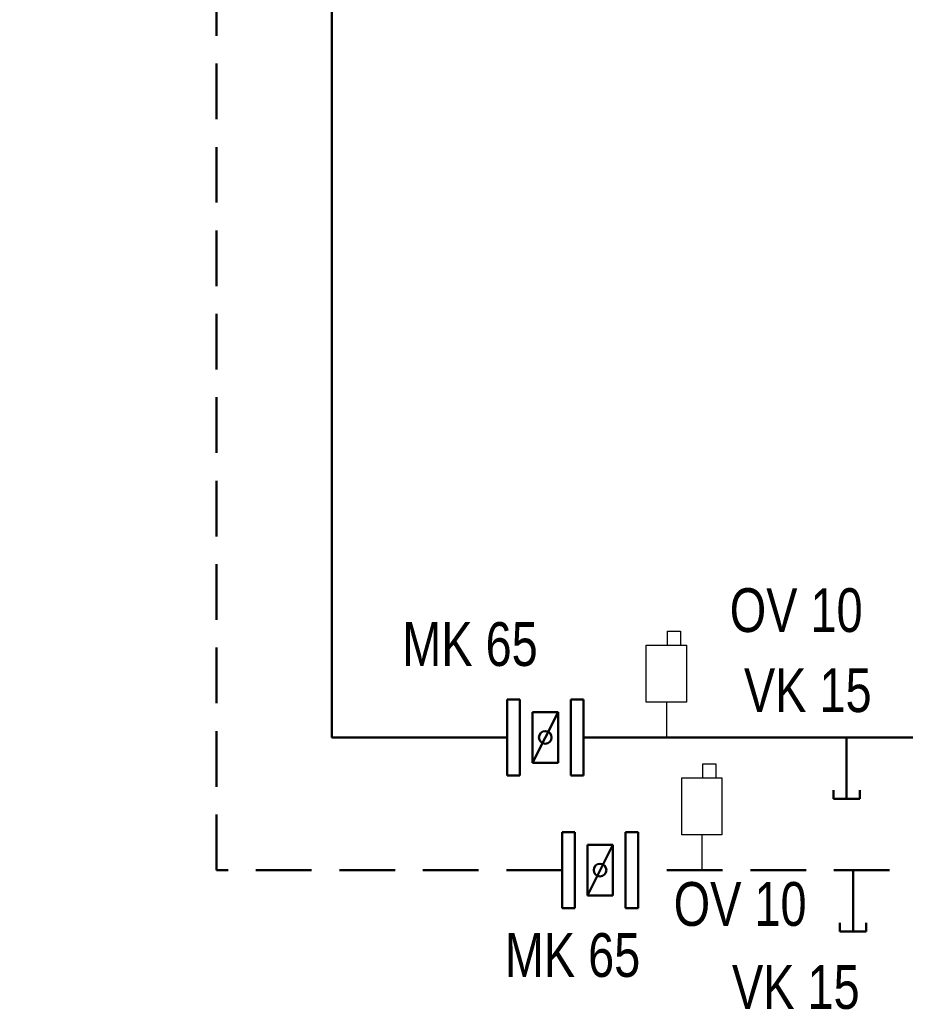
# Model space of a CAD drawing. Header units: millimetres. Extents: x -41968 to 54113, y -9946 to 101810.
# Tile 102 of 171: x -34 to 1987, y 9922 to 12170. Entities that reach past the tile are written whole.
import ezdxf
from ezdxf.enums import TextEntityAlignment as Align

# ---------------------------------------------------------------- set-up
doc = ezdxf.new("R2010")
doc.units = ezdxf.units.MM
doc.linetypes.add('DASHED', pattern=[19.05, 12.7, -6.35])
for name, color, linetype in [('25', 7, 'Continuous'), ('UT-armatury-popis', 7, 'Continuous'), ('UT-potrubi_privodni-popis', 7, 'Continuous')]:
    doc.layers.add(name, color=color, linetype=linetype)
for name, color, linetype, lineweight in [('UT-armatury', 2, 'Continuous', 50), ('UT-potrubi_privodni', 3, 'Continuous', 50), ('UT-potrubi_zpetne', 3, 'DASHED', 50)]:
    doc.layers.add(name, color=color, linetype=linetype, lineweight=lineweight)
doc.styles.get("Standard").update_dxf_attribs({"font": 'ic-simplex.shx', "width": 0.8})

# ---------------------------------------------------------------- blocks, each defined once
blk = doc.blocks.new('*U35756')
at = {"color": 0, "linetype": 'ByBlock', "lineweight": -2}
for p, q in [((140, 30), (120, 30)), ((140, 30), (140, -30)), ((0, 0), (140, 0)), ((140, -30), (120, -30))]:
    blk.add_line(p, q, dxfattribs=at)
blk = doc.blocks.new('508', base_point=(495, 3610))
at = {"layer": '25', "color": 2}
for p, q in [((462.9458, 3853.0825), (462.9458, 3821.04215)), ((492.70905, 3853.0825), (462.9458, 3853.0825)), ((492.70905, 3821.04215), (492.70905, 3853.0825)), ((495, 3690.59255), (495, 3610))]:
    blk.add_line(p, q, dxfattribs=at)
blk.add_lwpolyline([(540.79035, 3821.04215), (449.20965, 3821.04215), (449.20965, 3690.59255), (540.79035, 3690.59255), (540.79035, 3821.04215)], close=True, dxfattribs=at)

msp = doc.modelspace()

# ---------------------------------------------------------------- linework, layer by layer
at = {"layer": 'UT-armatury', "linetype": 'Continuous', "transparency": 33554687}
for p, q in [((1078.551, 10618.406), (1107.492, 10618.406)), ((1078.551, 10444.762), (1078.551, 10618.406)), ((1107.492, 10618.406), (1107.492, 10444.762)), ((1223.255, 10618.406), (1252.195, 10618.406)), ((1223.255, 10444.762), (1223.255, 10618.406)), ((1252.195, 10618.406), (1252.195, 10444.762)), ((1194.314, 10589.466), (1136.432, 10473.703)), ((1136.432, 10589.466), (1136.432, 10473.703)), ((1194.314, 10589.466), (1136.432, 10589.466)), ((1194.314, 10589.466), (1194.314, 10473.703)), ((1136.432, 10473.703), (1194.314, 10473.703)), ((1107.492, 10444.762), (1078.551, 10444.762)), ((1252.195, 10444.762), (1223.255, 10444.762)), ((1203.446, 10315.518), (1232.387, 10315.518)), ((1203.446, 10141.874), (1203.446, 10315.518)), ((1232.387, 10315.518), (1232.387, 10141.874)), ((1348.15, 10315.518), (1377.091, 10315.518)), ((1348.15, 10141.874), (1348.15, 10315.518)), ((1377.091, 10315.518), (1377.091, 10141.874)), ((1319.209, 10286.578), (1261.328, 10170.815)), ((1261.328, 10286.578), (1261.328, 10170.815)), ((1319.209, 10286.578), (1261.328, 10286.578)), ((1319.209, 10286.578), (1319.209, 10170.815)), ((1261.328, 10170.815), (1319.209, 10170.815)), ((1232.387, 10141.874), (1203.446, 10141.874)), ((1377.091, 10141.874), (1348.15, 10141.874))]:
    msp.add_line(p, q, dxfattribs=at)
at = {"layer": 'UT-armatury', "linetype": 'Continuous', "ltscale": 20, "transparency": 33554687}
for centre in [(1165.373, 10531.584), (1290.269, 10228.696)]:
    msp.add_circle(centre, 14.47, dxfattribs=at)
at = {"layer": 'UT-potrubi_privodni', "ltscale": 10}
for points in [[(1078.551, 10531.584), (678.216, 10531.584), (678.216, 15119.278), (-783.844, 15119.278)], [(2141.485, 10531.584), (1252.195, 10531.584)]]:
    msp.add_lwpolyline(points, dxfattribs=at)
at = {"layer": 'UT-potrubi_zpetne', "ltscale": 10}
for points in [[(1203.446, 10228.696), (414.955, 10228.696), (414.955, 14691.129), (-783.844, 14691.129)], [(2141.485, 10228.696), (1377.091, 10228.696)]]:
    msp.add_lwpolyline(points, dxfattribs=at)

# ---------------------------------------------------------------- block references
at = {"ltscale": 30, "xscale": -1}
for p in [(1441.626, 10531.584), (1522.784, 10228.696)]:
    msp.add_blockref('508', p, dxfattribs=at)
at = {"layer": 'UT-armatury', "rotation": 270}
for p in [(1852.864, 10531.584), (1867.655, 10228.696)]:
    msp.add_blockref('*U35756', p, dxfattribs=at)

# ---------------------------------------------------------------- texts
at = {"layer": 'UT-armatury-popis', "ltscale": 10, "char_height": 100, "width": 608.01876, "attachment_point": 5}
for s, insert in [('MK 65', (993.475, 10744.146)), ('VK 15', (1764.417, 10638.855)), ('MK 65', (1227.443, 10034.195)), ('VK 15', (1737.067, 9961.18))]:
    msp.add_mtext(s, dxfattribs=dict(at, insert=insert))
at = {"layer": 'UT-potrubi_privodni-popis', "ltscale": 10, "width": 0.8}
for p in [(1889.584, 10772.374), (1761.63, 10101.433)]:
    msp.add_text('OV 10', height=100, dxfattribs=at).set_placement(p, align=Align.RIGHT)

doc.saveas('drawing.dxf')
